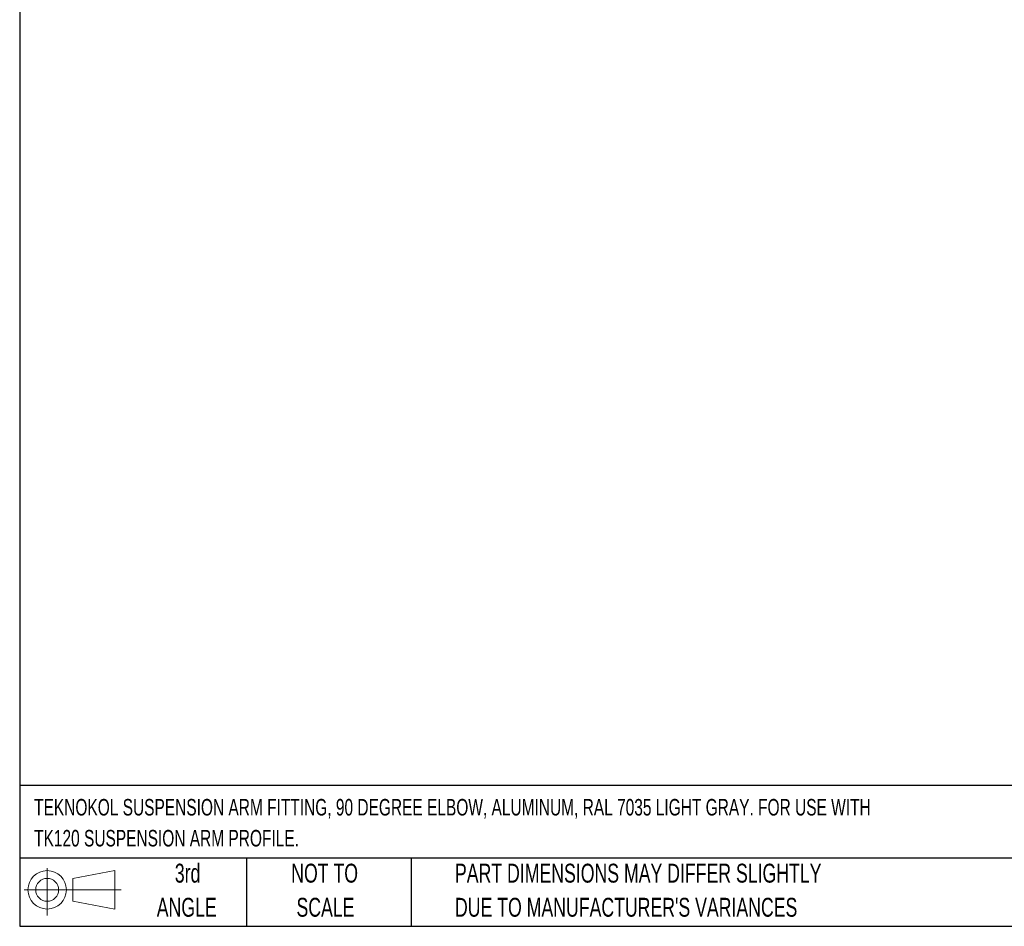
# Model space of a CAD drawing. Header units: millimetres. Extents: x 19 to 819, y 19 to 629.
# Tile 1 of 54: x 19 to 350, y 19 to 324. Entities that reach past the tile are written whole.
import ezdxf

# ---------------------------------------------------------------- set-up
doc = ezdxf.new("R2010")
doc.units = ezdxf.units.MM
doc.header["$LTSCALE"] = 3
doc.layers.add('TEXT', color=140, linetype='Continuous', lineweight=25)
doc.styles.add('SLDTEXTSTYLE0', font='TXT', dxfattribs={"width": 0.7})

# ---------------------------------------------------------------- blocks, each defined once
blk = doc.blocks.new('Block11')
at = {"color": 7, "linetype": 'Continuous', "lineweight": 18}
for p, q in [((7.77, 15.93), (7.77, 0)), ((16.44, 12.5), (30.53, 15.1)), ((30.53, 15.1), (30.53, 2.19)), ((16.44, 4.79), (16.44, 12.5)), ((0, 8.65), (32.62, 8.65)), ((16.44, 4.79), (30.53, 2.19))]:
    blk.add_line(p, q, dxfattribs=at)
for radius in [6.45, 3.86]:
    blk.add_circle((7.77, 8.65), radius, dxfattribs=at)
blk = doc.blocks.new('Block12')
at = {"color": 7, "linetype": 'Continuous'}
blk.add_blockref('Block11', (0, 0), dxfattribs=at)

msp = doc.modelspace()

# ---------------------------------------------------------------- linework, layer by layer
at = {"layer": 'TEXT'}
for p, q in [((19.05, 628.65), (19.05, 19.05)), ((819.15, 66.378), (19.05, 66.378)), ((819.15, 41.91), (19.05, 41.91)), ((95.25, 41.91), (95.25, 19.05)), ((150.635, 41.91), (150.635, 19.05)), ((19.05, 19.05), (819.15, 19.05))]:
    msp.add_line(p, q, dxfattribs=at)

# ---------------------------------------------------------------- block references
msp.add_blockref('Block12', (20.514, 22.662), dxfattribs=at)

# ---------------------------------------------------------------- texts
at = {"layer": 'TEXT', "style": 'SLDTEXTSTYLE0'}
for s, insert, char_height, attachment_point in [('TEKNOKOL SUSPENSION ARM FITTING, 90 DEGREE ELBOW, ALUMINUM, RAL 7035 LIGHT GRAY. FOR USE WITH', (23.897, 61.861), 5.55625, 1), ('TK120 SUSPENSION ARM PROFILE.', (23.897, 51.452), 5.55625, 1), ('3rd', (75.487, 40.092), 6.35, 2), ('NOT TO', (121.547, 40.092), 6.35, 2), ('PART DIMENSIONS MAY DIFFER SLIGHTLY', (165.358, 40.092), 6.35, 1), ('ANGLE', (75.195, 28.625), 6.35, 2), ('SCALE', (121.836, 28.625), 6.35, 2), ("DUE TO MANUFACTURER'S VARIANCES", (165.358, 28.625), 6.35, 1)]:
    msp.add_mtext(s, dxfattribs=dict(at, insert=insert, char_height=char_height, attachment_point=attachment_point))

doc.saveas('drawing.dxf')
